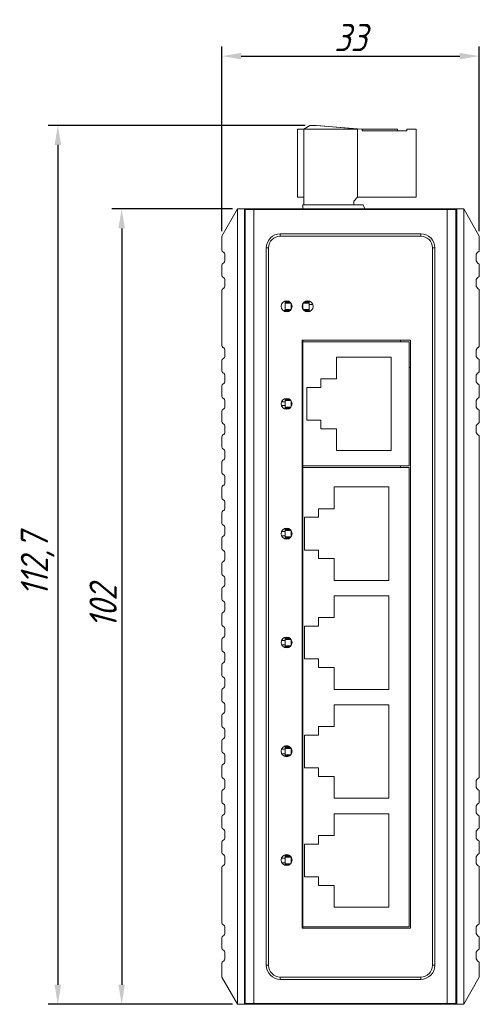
# Model space of a CAD drawing. Header units: millimetres. Extents: x -94 to 191, y -56 to 324.
# Tile 3 of 5: x 3 to 61, y 58 to 184. Entities that reach past the tile are written whole.
import ezdxf

# ---------------------------------------------------------------- set-up
doc = ezdxf.new("R2010")
doc.units = ezdxf.units.MM
doc.layers.get('0').update_dxf_attribs({"lineweight": 20})
doc.layers.add('DIM', color=3, linetype='Continuous', lineweight=20)
doc.styles.get("Standard").update_dxf_attribs({"font": 'gbeitc.shx', "height": 3.5})
doc.dimstyles.new('ISO-25', dxfattribs={"dimtxt": 2.5, "dimasz": 2.5, "dimexe": 1.25, "dimexo": 0.625, "dimtad": 1, "dimtxsty": 'Standard', "dimcen": 2.5, "dimadec": 0, "dimazin": 0, "dimtfac": 1, "dimtmove": 0, "dimatfit": 3, "dimfxl": 0, "dimarcsym": 0})

# ---------------------------------------------------------------- blocks, each defined once
blk = doc.blocks.new('*D73')
at = {"layer": 'Defpoints', "color": 0}
for p in [(61.44, 179.62), (28.44, 156.54), (61.44, 156.54)]:
    blk.add_point(p, dxfattribs=at)
at = {"layer": 'DIM', "color": 0, "lineweight": -2}
for p, q in [((28.44, 157.16), (28.44, 180.87)), ((61.44, 157.16), (61.44, 180.87)), ((30.94, 179.62), (58.94, 179.62))]:
    blk.add_line(p, q, dxfattribs=at)
at = {"layer": 'DIM', "color": 0}
for points in [[(30.94, 180.04), (30.94, 179.21), (28.44, 179.62)], [(58.94, 180.04), (58.94, 179.21), (61.44, 179.62)]]:
    blk.add_solid(points, dxfattribs=at)
at = {"layer": 'DIM', "color": 0, "insert": (44.94, 182), "char_height": 3.5, "attachment_point": 5}
blk.add_mtext('33', dxfattribs=at)
blk = doc.blocks.new('*D74')
at = {"layer": 'Defpoints', "color": 0}
for p in [(30.44, 160.04), (15.61, 58.04), (30.44, 58.04)]:
    blk.add_point(p, dxfattribs=at)
at = {"layer": 'DIM', "color": 0, "lineweight": -2}
for p, q in [((29.82, 160.04), (14.36, 160.04)), ((15.61, 157.54), (15.61, 60.54)), ((29.82, 58.04), (14.36, 58.04))]:
    blk.add_line(p, q, dxfattribs=at)
at = {"layer": 'DIM', "color": 0}
for points in [[(15.19, 157.54), (16.02, 157.54), (15.61, 160.04)], [(15.19, 60.54), (16.02, 60.54), (15.61, 58.04)]]:
    blk.add_solid(points, dxfattribs=at)
at = {"layer": 'DIM', "color": 0, "insert": (13.23, 109.04), "char_height": 3.5, "attachment_point": 5, "rotation": 90}
blk.add_mtext('102', dxfattribs=at)
blk = doc.blocks.new('*D77')
at = {"layer": 'Defpoints', "color": 0}
for p in [(39.74, 170.74), (7.43, 58.04), (30.44, 58.04)]:
    blk.add_point(p, dxfattribs=at)
at = {"layer": 'DIM', "color": 0, "lineweight": -2}
for p, q in [((39.12, 170.74), (6.18, 170.74)), ((7.43, 168.24), (7.43, 60.54)), ((29.82, 58.04), (6.18, 58.04))]:
    blk.add_line(p, q, dxfattribs=at)
at = {"layer": 'DIM', "color": 0}
for points in [[(7.01, 168.24), (7.85, 168.24), (7.43, 170.74)], [(7.01, 60.54), (7.85, 60.54), (7.43, 58.04)]]:
    blk.add_solid(points, dxfattribs=at)
at = {"layer": 'DIM', "color": 0, "insert": (4.84, 114.39), "char_height": 3.5, "attachment_point": 5, "rotation": 90}
blk.add_mtext('112,7', dxfattribs=at)

msp = doc.modelspace()

# ---------------------------------------------------------------- linework, layer by layer
at = {"color": 7, "linetype": 'Continuous', "lineweight": 15}
for p, q in [((39.744, 170.738), (38.944, 170.238)), ((39.744, 170.738), (38.944, 170.238)), ((40.545, 170.738), (39.744, 170.738)), ((39.744, 170.738), (39.744, 170.738)), ((40.545, 170.738), (39.744, 170.738)), ((46.344, 170.238), (40.545, 170.738)), ((40.545, 170.738), (40.545, 170.738)), ((46.344, 170.238), (40.545, 170.738)), ((40.646, 170.73), (46.039, 170.265)), ((40.646, 170.73), (40.646, 170.73)), ((46.039, 170.265), (40.646, 170.73)), ((40.646, 170.73), (40.646, 170.73)), ((46.039, 170.265), (40.646, 170.73)), ((40.646, 170.73), (46.039, 170.265)), ((40.646, 170.73), (46.039, 170.265)), ((40.646, 170.73), (40.646, 170.73)), ((46.039, 170.265), (40.646, 170.73)), ((40.646, 170.73), (46.039, 170.265)), ((40.646, 170.729), (40.646, 170.73)), ((40.646, 170.729), (46.039, 170.265)), ((40.646, 170.729), (40.646, 170.729)), ((46.039, 170.265), (40.646, 170.729)), ((46.039, 170.265), (40.646, 170.729)), ((38.145, 170.238), (38.145, 161.538)), ((38.944, 170.238), (38.145, 170.238)), ((38.145, 170.238), (38.145, 170.238)), ((38.944, 170.238), (38.145, 170.238)), ((45.845, 170.238), (38.944, 170.238)), ((45.845, 170.238), (38.944, 170.238)), ((38.944, 170.238), (38.944, 170.238)), ((38.944, 170.238), (38.944, 160.538)), ((38.944, 170.238), (38.944, 170.238)), ((38.945, 170.238), (38.944, 170.238)), ((38.944, 170.238), (38.944, 170.238)), ((45.845, 161.538), (45.845, 170.238)), ((46.039, 170.265), (46.039, 170.265)), ((46.344, 170.238), (46.344, 170.238)), ((46.444, 170.238), (46.344, 170.238)), ((46.444, 170.238), (46.344, 170.238)), ((46.444, 170.038), (46.444, 170.238)), ((46.444, 170.238), (46.444, 170.238)), ((50.944, 170.238), (46.444, 170.238)), ((50.944, 170.238), (46.444, 170.238)), ((46.444, 170.238), (46.444, 170.238)), ((50.944, 170.238), (46.444, 170.238)), ((50.944, 170.238), (46.444, 170.238)), ((50.944, 170.238), (46.444, 170.238)), ((46.444, 170.238), (46.444, 170.238)), ((50.944, 170.238), (46.444, 170.238)), ((50.944, 170.238), (46.444, 170.238)), ((50.944, 170.238), (46.444, 170.238)), ((46.444, 170.238), (46.444, 170.238)), ((52.144, 170.038), (46.444, 170.038)), ((50.944, 170.038), (46.444, 170.038)), ((46.444, 170.038), (46.444, 170.038)), ((50.944, 170.238), (50.944, 170.238)), ((50.944, 170.238), (50.944, 170.238)), ((50.944, 170.238), (50.944, 170.238)), ((50.944, 170.238), (50.944, 170.238)), ((50.944, 170.238), (50.944, 170.238)), ((50.944, 170.238), (50.944, 170.038)), ((50.944, 170.038), (50.944, 170.038)), ((52.144, 170.038), (50.944, 170.038)), ((52.144, 170.238), (52.144, 170.038)), ((53.345, 170.238), (52.144, 170.238)), ((53.345, 170.238), (52.144, 170.238)), ((52.144, 170.238), (52.144, 170.238)), ((53.345, 161.538), (53.345, 170.238)), ((53.345, 170.238), (53.345, 170.238)), ((38.145, 161.538), (38.944, 161.538)), ((46.544, 160.538), (38.844, 160.538)), ((38.844, 160.538), (38.844, 160.538)), ((38.944, 160.538), (38.844, 160.538)), ((38.844, 160.538), (38.844, 160.038)), ((38.944, 160.538), (45.344, 160.538)), ((45.344, 161.038), (45.845, 161.538)), ((45.344, 160.538), (45.344, 161.038)), ((46.544, 160.538), (45.344, 160.538)), ((45.544, 160.538), (45.344, 160.538)), ((45.344, 160.538), (45.544, 160.538)), ((45.544, 160.538), (45.544, 160.538)), ((45.544, 160.538), (45.544, 160.538)), ((45.544, 160.538), (46.544, 160.538)), ((45.544, 160.538), (45.544, 160.538)), ((45.544, 160.538), (45.544, 160.538)), ((45.544, 160.538), (45.544, 160.538)), ((45.544, 160.538), (45.544, 160.538)), ((45.845, 161.538), (53.345, 161.538)), ((46.544, 160.538), (46.544, 160.538)), ((46.544, 160.538), (46.544, 160.538)), ((46.795, 160.038), (46.544, 160.538)), ((46.795, 160.038), (46.544, 160.538)), ((46.544, 160.538), (46.544, 160.538)), ((46.544, 160.538), (46.544, 160.538)), ((46.544, 160.538), (46.544, 160.538)), ((46.544, 160.538), (46.544, 160.538)), ((46.795, 160.038), (46.545, 160.538)), ((28.444, 156.538), (30.444, 160.038)), ((30.444, 58.038), (30.444, 160.038)), ((30.444, 160.038), (31.344, 160.038)), ((31.344, 160.038), (31.344, 58.038)), ((32.544, 160.038), (31.344, 160.038)), ((31.444, 58.138), (31.444, 159.938)), ((31.444, 159.938), (32.544, 159.938)), ((32.544, 159.938), (32.544, 160.038)), ((32.544, 160.038), (57.345, 160.038)), ((32.544, 159.938), (32.544, 58.138)), ((32.544, 159.938), (57.345, 159.938)), ((57.345, 160.038), (57.345, 159.938)), ((57.345, 160.038), (58.544, 160.038)), ((57.345, 58.138), (57.345, 159.938)), ((57.345, 159.938), (58.445, 159.938)), ((58.445, 58.138), (58.445, 159.938)), ((58.544, 160.038), (59.444, 160.038)), ((58.544, 58.038), (58.544, 160.038)), ((59.444, 160.038), (59.444, 58.038)), ((59.444, 160.038), (61.445, 156.538)), ((35.944, 156.838), (35.944, 156.538)), ((35.944, 156.838), (53.944, 156.838)), ((53.944, 156.838), (53.944, 156.538)), ((28.444, 154.752), (28.444, 156.538)), ((31.38, 156.398), (31.444, 156.505)), ((53.944, 156.538), (35.944, 156.538)), ((61.445, 156.538), (61.445, 154.752)), ((28.844, 153.488), (28.844, 154.088)), ((34.444, 155.038), (34.144, 155.038)), ((34.144, 63.038), (34.144, 155.038)), ((34.444, 155.038), (34.444, 63.038)), ((55.745, 155.038), (55.444, 155.038)), ((55.444, 63.038), (55.444, 155.038)), ((55.745, 155.038), (55.745, 63.038)), ((61.045, 154.088), (61.045, 153.488)), ((28.444, 151.502), (28.444, 152.825)), ((61.445, 152.825), (61.445, 151.502)), ((28.844, 150.238), (28.844, 150.838)), ((61.045, 150.838), (61.045, 150.238)), ((28.444, 142.502), (28.444, 149.575)), ((61.445, 149.575), (61.445, 142.502)), ((36.544, 148.18), (36.544, 148.209)), ((36.544, 148.081), (36.544, 148.18)), ((36.544, 148.046), (36.544, 148.081)), ((36.544, 147.946), (36.544, 148.046)), ((36.544, 147.13), (36.544, 147.946)), ((37.345, 147.899), (37.345, 147.178)), ((38.844, 147.899), (38.844, 147.178)), ((39.644, 148.209), (39.644, 148.18)), ((39.644, 148.18), (39.644, 148.081)), ((39.644, 148.081), (39.644, 148.046)), ((39.644, 148.046), (39.644, 147.946)), ((39.644, 147.946), (39.644, 147.13)), ((40.106, 147.767), (39.644, 147.767)), ((40.106, 147.767), (39.644, 147.767)), ((36.544, 146.993), (36.306, 146.993)), ((36.544, 147.031), (36.544, 147.13)), ((36.544, 146.996), (36.544, 147.031)), ((36.544, 146.896), (36.544, 146.996)), ((36.544, 146.867), (36.544, 146.896)), ((39.644, 147.13), (39.644, 147.031)), ((39.644, 147.031), (39.644, 146.996)), ((39.644, 146.996), (39.644, 146.896)), ((39.644, 146.896), (39.644, 146.867)), ((31.444, 142.738), (31.344, 142.738)), ((38.744, 143.188), (52.645, 143.188)), ((38.744, 67.788), (38.744, 143.188)), ((38.844, 143.188), (38.844, 142.978)), ((38.844, 142.978), (52.445, 142.978)), ((38.844, 142.978), (52.445, 142.978)), ((38.844, 127.098), (38.844, 142.978)), ((51.345, 143.188), (51.345, 142.978)), ((52.445, 142.978), (52.445, 142.978)), ((52.445, 127.098), (52.445, 142.978)), ((52.645, 143.188), (52.645, 67.788)), ((28.844, 141.238), (28.844, 141.838)), ((61.045, 141.838), (61.045, 141.238)), ((28.444, 139.252), (28.444, 140.575)), ((50.145, 141.038), (43.144, 141.038)), ((43.144, 141.038), (43.144, 138.238)), ((50.145, 129.038), (50.145, 141.038)), ((61.445, 140.575), (61.445, 139.252)), ((28.844, 137.988), (28.844, 138.588)), ((43.144, 138.238), (41.144, 138.238)), ((41.144, 138.238), (41.144, 137.138)), ((61.045, 138.588), (61.045, 137.988)), ((28.444, 136.002), (28.444, 137.325)), ((31.344, 137.338), (31.444, 137.338)), ((41.144, 137.138), (39.345, 137.138)), ((39.345, 137.138), (39.345, 132.938)), ((58.445, 137.338), (58.544, 137.338)), ((61.445, 137.325), (61.445, 136.002)), ((28.844, 134.738), (28.844, 135.338)), ((31.344, 135.838), (31.444, 135.838)), ((36.085, 135.273), (36.544, 135.273)), ((36.544, 135.68), (36.544, 135.709)), ((36.544, 135.581), (36.544, 135.68)), ((36.544, 135.546), (36.544, 135.581)), ((36.544, 135.446), (36.544, 135.546)), ((36.544, 134.63), (36.544, 135.446)), ((37.345, 135.399), (37.345, 134.678)), ((58.445, 135.838), (58.544, 135.838)), ((61.045, 135.338), (61.045, 134.738)), ((28.444, 132.752), (28.444, 134.075)), ((36.544, 134.803), (36.085, 134.803)), ((36.544, 134.531), (36.544, 134.63)), ((36.544, 134.496), (36.544, 134.531)), ((36.544, 134.396), (36.544, 134.496)), ((36.544, 134.367), (36.544, 134.396)), ((61.445, 134.075), (61.445, 132.752)), ((39.345, 132.938), (41.144, 132.938)), ((39.345, 132.938), (41.144, 132.938)), ((41.144, 132.938), (41.144, 131.838)), ((41.144, 132.938), (41.144, 132.938)), ((28.844, 131.488), (28.844, 132.088)), ((41.144, 131.838), (43.144, 131.838)), ((41.144, 131.838), (43.144, 131.838)), ((43.144, 131.838), (43.144, 129.038)), ((43.144, 131.838), (43.144, 131.838)), ((61.045, 132.088), (61.045, 131.488)), ((28.444, 129.502), (28.444, 130.825)), ((31.344, 130.338), (31.444, 130.338)), ((58.445, 130.338), (58.544, 130.338)), ((61.445, 130.826), (61.445, 87.251)), ((28.844, 128.238), (28.844, 128.838)), ((43.144, 129.038), (50.145, 129.038)), ((43.144, 129.038), (50.145, 129.038)), ((28.444, 126.252), (28.444, 127.575)), ((38.844, 127.098), (52.445, 127.098)), ((38.844, 127.098), (38.844, 126.888)), ((52.445, 126.888), (38.844, 126.888)), ((52.445, 126.888), (38.844, 126.888)), ((38.844, 126.888), (38.844, 126.888)), ((38.844, 126.888), (38.844, 67.988)), ((51.345, 127.098), (51.345, 126.888)), ((52.445, 126.888), (52.445, 126.888)), ((52.445, 126.888), (52.445, 67.988)), ((28.844, 124.988), (28.844, 125.588)), ((28.444, 123.002), (28.444, 124.325)), ((49.844, 124.393), (42.845, 124.393)), ((42.845, 124.393), (42.845, 121.593)), ((49.844, 112.393), (49.844, 124.393)), ((28.844, 121.738), (28.844, 122.338)), ((40.844, 121.593), (40.844, 120.493)), ((42.845, 121.593), (40.844, 121.593)), ((28.444, 119.752), (28.444, 121.075)), ((40.844, 120.493), (39.044, 120.493)), ((39.044, 120.493), (39.044, 116.293)), ((28.844, 118.488), (28.844, 119.088)), ((36.544, 119.03), (36.544, 119.059)), ((36.544, 118.931), (36.544, 119.03)), ((36.544, 118.896), (36.544, 118.931)), ((36.544, 118.796), (36.544, 118.896)), ((36.544, 117.98), (36.544, 118.796)), ((37.345, 118.749), (37.345, 118.028)), ((28.444, 116.502), (28.444, 117.825)), ((36.544, 118.108), (36.103, 118.108)), ((36.107, 118.678), (36.544, 118.678)), ((36.544, 117.881), (36.544, 117.98)), ((36.544, 117.846), (36.544, 117.881)), ((36.544, 117.746), (36.544, 117.846)), ((36.544, 117.717), (36.544, 117.746)), ((39.044, 116.293), (40.844, 116.293)), ((39.044, 116.293), (40.844, 116.293)), ((40.844, 116.293), (40.844, 115.193)), ((40.844, 116.293), (40.844, 116.293)), ((28.844, 115.238), (28.844, 115.838)), ((40.844, 115.193), (42.845, 115.193)), ((40.844, 115.193), (42.845, 115.193)), ((42.845, 115.193), (42.845, 112.393)), ((42.845, 115.193), (42.845, 115.193)), ((28.444, 113.252), (28.444, 114.575)), ((28.844, 111.988), (28.844, 112.588)), ((42.845, 112.393), (49.844, 112.393)), ((42.845, 112.393), (49.844, 112.393)), ((28.444, 110.002), (28.444, 111.325)), ((49.844, 110.423), (42.845, 110.423)), ((42.845, 110.423), (42.845, 107.623)), ((49.844, 98.423), (49.844, 110.423)), ((28.844, 108.738), (28.844, 109.338)), ((28.444, 106.752), (28.444, 108.075)), ((40.844, 107.623), (40.844, 106.523)), ((42.845, 107.623), (40.844, 107.623)), ((28.844, 105.488), (28.844, 106.088)), ((40.844, 106.523), (39.044, 106.523)), ((39.044, 106.523), (39.044, 102.323)), ((28.444, 103.502), (28.444, 104.825)), ((36.544, 105.06), (36.544, 105.109)), ((36.544, 104.961), (36.544, 105.06)), ((36.544, 104.926), (36.544, 104.961)), ((36.544, 104.826), (36.544, 104.926)), ((36.544, 104.01), (36.544, 104.826)), ((37.345, 104.799), (37.345, 104.078)), ((36.099, 104.708), (36.544, 104.708)), ((36.544, 104.138), (36.112, 104.138)), ((36.544, 103.911), (36.544, 104.01)), ((36.544, 103.876), (36.544, 103.911)), ((36.544, 103.776), (36.544, 103.876)), ((36.544, 103.767), (36.544, 103.776)), ((28.844, 102.238), (28.844, 102.838)), ((39.044, 102.323), (40.844, 102.323)), ((39.044, 102.323), (40.844, 102.323)), ((40.844, 102.323), (40.844, 101.223)), ((40.844, 102.323), (40.844, 102.323)), ((28.444, 100.252), (28.444, 101.575)), ((40.844, 101.223), (42.845, 101.223)), ((40.844, 101.223), (42.845, 101.223)), ((42.845, 101.223), (42.845, 98.423)), ((42.845, 101.223), (42.845, 101.223)), ((28.844, 98.988), (28.844, 99.588)), ((28.444, 97.002), (28.444, 98.325)), ((42.845, 98.423), (49.844, 98.423)), ((42.845, 98.423), (49.844, 98.423)), ((28.844, 95.738), (28.844, 96.338)), ((49.844, 96.453), (42.845, 96.453)), ((42.845, 96.453), (42.845, 93.653)), ((49.844, 84.453), (49.844, 96.453)), ((28.444, 93.752), (28.444, 95.075)), ((40.844, 93.653), (40.844, 92.553)), ((42.845, 93.653), (40.844, 93.653)), ((28.844, 92.488), (28.844, 93.088)), ((40.844, 92.553), (39.044, 92.553)), ((39.044, 92.553), (39.044, 88.353)), ((28.444, 90.502), (28.444, 91.825)), ((36.544, 91.09), (36.544, 91.159)), ((36.544, 90.991), (36.544, 91.09)), ((36.544, 90.956), (36.544, 90.991)), ((36.544, 90.856), (36.544, 90.956)), ((36.6, 91.173), (36.889, 91.173)), ((36.6, 91.173), (36.889, 91.173)), ((28.844, 89.238), (28.844, 89.838)), ((31.344, 90.338), (31.444, 90.338)), ((36.091, 90.738), (36.544, 90.738)), ((36.544, 90.168), (36.122, 90.168)), ((36.544, 90.04), (36.544, 90.856)), ((36.544, 89.941), (36.544, 90.04)), ((36.544, 89.906), (36.544, 89.941)), ((36.544, 89.817), (36.544, 89.906)), ((37.345, 90.849), (37.345, 90.128)), ((58.445, 90.338), (58.544, 90.338)), ((28.444, 87.252), (28.444, 88.575)), ((31.344, 89.038), (31.444, 89.038)), ((58.445, 89.038), (58.544, 89.038)), ((39.044, 88.353), (40.844, 88.353)), ((39.044, 88.353), (40.844, 88.353)), ((40.844, 88.353), (40.844, 87.253)), ((40.844, 88.353), (40.844, 88.353)), ((40.844, 87.253), (42.845, 87.253)), ((40.844, 87.253), (42.845, 87.253)), ((42.845, 87.253), (42.845, 84.453)), ((42.845, 87.253), (42.845, 87.253)), ((28.844, 85.988), (28.844, 86.588)), ((61.045, 86.588), (61.045, 85.988)), ((28.444, 84.002), (28.444, 85.325)), ((61.445, 85.325), (61.445, 84.002)), ((28.844, 82.738), (28.844, 83.338)), ((42.845, 84.453), (49.844, 84.453)), ((42.845, 84.453), (49.844, 84.453)), ((61.045, 83.338), (61.045, 82.738)), ((28.444, 80.752), (28.444, 82.075)), ((49.844, 82.483), (42.845, 82.483)), ((42.845, 82.483), (42.845, 79.683)), ((49.844, 70.483), (49.844, 82.483)), ((61.445, 82.075), (61.445, 80.752)), ((28.844, 79.488), (28.844, 80.088)), ((40.844, 79.683), (40.844, 78.583)), ((42.845, 79.683), (40.844, 79.683)), ((61.045, 80.088), (61.045, 79.488)), ((28.444, 77.502), (28.444, 78.825)), ((40.844, 78.583), (39.044, 78.583)), ((39.044, 78.583), (39.044, 74.383)), ((61.445, 78.825), (61.445, 77.502)), ((36.544, 77.203), (36.963, 77.203)), ((36.544, 77.12), (36.544, 77.203)), ((36.544, 77.203), (36.963, 77.203)), ((36.544, 77.021), (36.544, 77.12)), ((36.544, 76.986), (36.544, 77.021)), ((28.844, 76.238), (28.844, 76.838)), ((36.083, 76.768), (36.544, 76.768)), ((36.544, 76.198), (36.133, 76.198)), ((36.544, 76.886), (36.544, 76.986)), ((37.345, 76.886), (36.544, 76.886)), ((36.544, 76.07), (36.544, 76.886)), ((36.544, 75.971), (36.544, 76.07)), ((36.544, 75.936), (36.544, 75.971)), ((36.544, 75.867), (36.544, 75.936)), ((37.345, 76.899), (37.345, 76.178)), ((61.045, 76.838), (61.045, 76.238)), ((28.444, 68.502), (28.444, 75.575)), ((31.444, 74.738), (31.344, 74.738)), ((61.445, 75.575), (61.445, 68.502)), ((39.044, 74.383), (40.844, 74.383)), ((39.044, 74.383), (40.844, 74.383)), ((40.844, 74.383), (40.844, 73.283)), ((40.844, 74.383), (40.844, 74.383)), ((40.844, 73.283), (42.845, 73.283)), ((40.844, 73.283), (42.845, 73.283)), ((42.845, 73.283), (42.845, 70.483)), ((42.845, 73.283), (42.845, 73.283)), ((42.845, 70.483), (49.844, 70.483)), ((42.845, 70.483), (49.844, 70.483)), ((31.344, 69.338), (31.444, 69.338)), ((28.844, 67.238), (28.844, 67.838)), ((52.645, 67.788), (38.744, 67.788)), ((52.445, 67.988), (38.844, 67.988)), ((38.844, 67.988), (38.844, 67.788)), ((61.045, 67.838), (61.045, 67.238)), ((28.444, 65.252), (28.444, 66.575)), ((61.445, 66.575), (61.445, 65.252)), ((28.844, 63.988), (28.844, 64.588)), ((61.045, 64.588), (61.045, 63.988)), ((28.444, 61.538), (28.444, 63.325)), ((61.445, 63.325), (61.445, 61.538)), ((34.444, 63.038), (34.144, 63.038)), ((55.745, 63.038), (55.444, 63.038)), ((30.444, 58.038), (28.444, 61.538)), ((35.944, 61.538), (53.944, 61.538)), ((35.944, 61.538), (35.944, 61.238)), ((53.944, 61.238), (35.944, 61.238)), ((53.944, 61.538), (53.944, 61.238)), ((58.445, 61.572), (58.509, 61.679)), ((61.445, 61.538), (59.444, 58.038)), ((32.544, 58.138), (31.444, 58.138)), ((57.345, 58.138), (32.544, 58.138)), ((32.544, 58.038), (32.544, 58.138)), ((58.445, 58.138), (57.345, 58.138)), ((57.345, 58.038), (57.345, 58.138)), ((31.344, 58.038), (30.444, 58.038)), ((32.544, 58.038), (31.344, 58.038)), ((57.345, 58.038), (32.544, 58.038)), ((58.544, 58.038), (57.345, 58.038)), ((59.444, 58.038), (58.544, 58.038))]:
    msp.add_line(p, q, dxfattribs=at)
at = {"color": 8, "linetype": 'Continuous', "lineweight": 15}
for p, q in [((36.544, 148.18), (37.024, 148.18)), ((37.187, 148.081), (36.544, 148.081)), ((36.544, 148.046), (37.227, 148.046)), ((37.313, 147.946), (36.544, 147.946)), ((39.644, 147.946), (38.876, 147.946)), ((38.962, 148.046), (39.644, 148.046)), ((39.644, 148.081), (39.002, 148.081)), ((39.165, 148.18), (39.644, 148.18)), ((36.544, 147.13), (37.313, 147.13)), ((37.226, 147.031), (36.544, 147.031)), ((36.544, 146.996), (37.187, 146.996)), ((37.023, 146.896), (36.544, 146.896)), ((38.876, 147.13), (39.644, 147.13)), ((39.644, 147.031), (38.963, 147.031)), ((39.002, 146.996), (39.644, 146.996)), ((39.644, 146.896), (39.166, 146.896)), ((36.544, 135.68), (37.024, 135.68)), ((37.187, 135.581), (36.544, 135.581)), ((36.544, 135.546), (37.227, 135.546)), ((37.313, 135.446), (36.544, 135.446)), ((36.544, 134.63), (37.313, 134.63)), ((37.226, 134.531), (36.544, 134.531)), ((36.544, 134.496), (37.187, 134.496)), ((37.023, 134.396), (36.544, 134.396)), ((36.544, 119.03), (37.024, 119.03)), ((37.187, 118.931), (36.544, 118.931)), ((36.544, 118.896), (37.227, 118.896)), ((37.313, 118.796), (36.544, 118.796)), ((36.544, 117.98), (37.313, 117.98)), ((37.226, 117.881), (36.544, 117.881)), ((36.544, 117.846), (37.187, 117.846)), ((37.023, 117.746), (36.544, 117.746)), ((36.544, 105.06), (37.066, 105.06)), ((37.211, 104.961), (36.544, 104.961)), ((36.544, 104.926), (37.247, 104.926)), ((37.327, 104.826), (36.544, 104.826)), ((36.544, 104.01), (37.298, 104.01)), ((37.204, 103.911), (36.544, 103.911)), ((36.544, 103.876), (37.161, 103.876)), ((36.972, 103.776), (36.544, 103.776)), ((36.544, 91.09), (37.102, 91.09)), ((37.232, 90.991), (36.544, 90.991)), ((36.544, 90.956), (37.265, 90.956)), ((37.34, 90.856), (36.544, 90.856)), ((36.544, 90.04), (37.282, 90.04)), ((37.18, 89.941), (36.544, 89.941)), ((36.544, 89.906), (37.133, 89.906)), ((36.902, 89.806), (36.587, 89.806)), ((36.544, 77.12), (37.134, 77.12)), ((37.252, 77.021), (36.544, 77.021)), ((36.544, 76.986), (37.283, 76.986)), ((36.544, 76.07), (37.265, 76.07)), ((37.154, 75.971), (36.544, 75.971)), ((36.544, 75.936), (37.101, 75.936))]:
    msp.add_line(p, q, dxfattribs=at)
at = {"color": 7, "linetype": 'Continuous', "lineweight": 15, "flags": 128}
for points in [[(42.845, 170.238), (43.283, 170.238), (43.697, 170.238), (44.066, 170.238), (44.369, 170.238), (44.589, 170.238), (44.716, 170.238), (44.741, 170.238), (44.665, 170.238), (44.49, 170.238), (44.227, 170.238), (43.889, 170.238), (43.494, 170.238), (43.065, 170.238), (42.624, 170.238), (42.195, 170.238), (41.8, 170.238), (41.462, 170.238), (41.199, 170.238), (41.024, 170.238), (40.948, 170.238), (40.973, 170.238), (41.1, 170.238), (41.32, 170.238), (41.623, 170.238), (41.992, 170.238), (42.406, 170.238), (42.845, 170.238)], [(52.445, 139.661), (52.458, 139.666), (52.645, 139.74)]]:
    msp.add_lwpolyline(points, dxfattribs=at)
at = {"color": 7, "linetype": 'Continuous', "lineweight": 15}
for centre in [(36.744, 147.538), (39.444, 147.538), (36.744, 135.038), (36.744, 118.388), (36.744, 104.438), (36.744, 90.488), (36.744, 76.538)]:
    msp.add_circle(centre, 0.7, dxfattribs=at)
for centre, radius, start, end in [((58.294, 159.488), 0.25, 306.8699, 0), ((58.294, 159.388), 0.25, 306.8699, 0), ((58.294, 157.988), 0.25, 0, 53.1301), ((58.294, 157.888), 0.25, 0, 53.1301), ((35.944, 155.038), 1.8, 90, 180), ((53.944, 155.038), 1.8, 0, 90), ((58.294, 157.588), 0.25, 306.8699, 0), ((31.594, 156.269), 0.25, 149.03624, 180), ((35.944, 155.038), 1.5, 90, 180), ((53.944, 155.038), 1.5, 0, 90), ((28.694, 154.752), 0.25, 180, 242.18186), ((28.344, 154.088), 0.5, 0, 62.18186), ((61.544, 154.088), 0.5, 117.81814, 180), ((61.194, 154.752), 0.25, 297.81814, 0), ((28.694, 152.825), 0.25, 117.81814, 180), ((28.344, 153.488), 0.5, 297.81814, 0), ((61.544, 153.488), 0.5, 180, 242.18186), ((61.194, 152.825), 0.25, 0, 62.18186), ((28.694, 151.502), 0.25, 180, 242.18186), ((28.344, 150.838), 0.5, 0, 62.18186), ((61.544, 150.838), 0.5, 117.81814, 180), ((61.194, 151.502), 0.25, 297.81814, 0), ((28.694, 149.575), 0.25, 117.81814, 180), ((28.344, 150.238), 0.5, 297.81814, 0), ((61.544, 150.238), 0.5, 180, 242.18186), ((61.194, 149.575), 0.25, 0, 62.18186), ((28.694, 142.502), 0.25, 180, 242.18186), ((28.344, 141.838), 0.5, 0, 62.18186), ((61.544, 141.838), 0.5, 117.81814, 180), ((61.194, 142.502), 0.25, 297.81814, 0), ((28.694, 140.575), 0.25, 117.81814, 180), ((28.344, 141.238), 0.5, 297.81814, 0), ((61.544, 141.238), 0.5, 180, 242.18186), ((61.194, 140.575), 0.25, 0, 62.18186), ((28.694, 139.252), 0.25, 180, 242.18186), ((28.344, 138.588), 0.5, 0, 62.18186), ((61.544, 138.588), 0.5, 117.81814, 180), ((61.194, 139.252), 0.25, 297.81814, 0), ((28.344, 137.988), 0.5, 297.81814, 0), ((61.544, 137.988), 0.5, 180, 242.18186), ((28.694, 137.325), 0.25, 117.81814, 180), ((61.194, 137.325), 0.25, 0, 62.18186), ((28.694, 136.002), 0.25, 180, 242.18186), ((28.344, 135.338), 0.5, 0, 62.18186), ((61.544, 135.338), 0.5, 117.81814, 180), ((61.194, 136.002), 0.25, 297.81814, 0), ((28.694, 134.075), 0.25, 117.81814, 180), ((28.344, 134.738), 0.5, 297.81814, 0), ((61.544, 134.738), 0.5, 180, 242.18186), ((61.194, 134.075), 0.25, 0, 62.18186), ((28.694, 132.752), 0.25, 180, 242.18186), ((61.194, 132.752), 0.25, 297.81814, 0), ((28.344, 132.088), 0.5, 0, 62.18186), ((28.344, 131.488), 0.5, 297.81814, 0), ((61.544, 132.088), 0.5, 117.81814, 180), ((61.544, 131.488), 0.5, 180, 244.15807), ((28.694, 130.825), 0.25, 117.81814, 180), ((61.194, 130.826), 0.25, 0, 58.11472), ((28.694, 129.502), 0.25, 180, 242.18186), ((28.344, 128.838), 0.5, 0, 62.18186), ((28.694, 127.575), 0.25, 117.81814, 180), ((28.344, 128.238), 0.5, 297.81814, 0), ((28.694, 126.252), 0.25, 180, 242.18186), ((28.344, 125.588), 0.5, 0, 62.18186), ((28.694, 124.325), 0.25, 117.81814, 180), ((28.344, 124.988), 0.5, 297.81814, 0), ((28.694, 123.002), 0.25, 180, 242.18186), ((28.344, 122.338), 0.5, 0, 62.18186), ((28.694, 121.075), 0.25, 117.81814, 180), ((28.344, 121.738), 0.5, 297.81814, 0), ((28.694, 119.752), 0.25, 180, 242.18186), ((28.344, 119.088), 0.5, 0, 62.18186), ((28.694, 117.825), 0.25, 117.81814, 180), ((28.344, 118.488), 0.5, 297.81814, 0), ((28.694, 116.502), 0.25, 180, 242.18186), ((28.344, 115.838), 0.5, 0, 62.18186), ((28.344, 115.238), 0.5, 297.81814, 0), ((28.694, 114.575), 0.25, 117.81814, 180), ((28.694, 113.252), 0.25, 180, 242.18186), ((28.344, 112.588), 0.5, 0, 62.18186), ((28.694, 111.325), 0.25, 117.81814, 180), ((28.344, 111.988), 0.5, 297.81814, 0), ((28.694, 110.002), 0.25, 180, 242.18186), ((28.344, 109.338), 0.5, 0, 62.18186), ((28.344, 108.738), 0.5, 297.81814, 0), ((28.694, 108.075), 0.25, 117.81814, 180), ((28.694, 106.752), 0.25, 180, 242.18186), ((28.344, 106.088), 0.5, 0, 62.18186), ((28.694, 104.825), 0.25, 117.81814, 180), ((28.344, 105.488), 0.5, 297.81814, 0), ((28.694, 103.502), 0.25, 180, 242.18186), ((28.344, 102.838), 0.5, 0, 62.18186), ((28.694, 101.575), 0.25, 117.81814, 180), ((28.344, 102.238), 0.5, 297.81814, 0), ((28.694, 100.252), 0.25, 180, 242.18186), ((28.344, 99.588), 0.5, 0, 62.18186), ((28.694, 98.325), 0.25, 117.81814, 180), ((28.344, 98.988), 0.5, 297.81814, 0), ((28.694, 97.002), 0.25, 180, 242.18186), ((28.344, 96.338), 0.5, 0, 62.18186), ((28.694, 95.075), 0.25, 117.81814, 180), ((28.344, 95.738), 0.5, 297.81814, 0), ((28.694, 93.752), 0.25, 180, 242.18186), ((28.344, 93.088), 0.5, 0, 62.18186), ((28.344, 92.488), 0.5, 297.81814, 0), ((28.694, 91.825), 0.25, 117.81814, 180), ((28.694, 90.502), 0.25, 180, 242.18186), ((28.344, 89.838), 0.5, 0, 62.18186), ((28.694, 88.575), 0.25, 117.81814, 180), ((28.344, 89.238), 0.5, 297.81814, 0), ((28.694, 87.252), 0.25, 180, 242.18186), ((61.194, 87.251), 0.25, 301.88528, 0), ((28.344, 86.588), 0.5, 0, 62.18186), ((28.344, 85.988), 0.5, 297.81814, 0), ((61.544, 86.588), 0.5, 115.84193, 180), ((61.544, 85.988), 0.5, 180, 242.18186), ((28.694, 85.325), 0.25, 117.81814, 180), ((61.194, 85.325), 0.25, 0, 62.18186), ((28.694, 84.002), 0.25, 180, 242.18186), ((28.344, 83.338), 0.5, 0, 62.18186), ((61.544, 83.338), 0.5, 117.81814, 180), ((61.194, 84.002), 0.25, 297.81814, 0), ((28.694, 82.075), 0.25, 117.81814, 180), ((28.344, 82.738), 0.5, 297.81814, 0), ((61.544, 82.738), 0.5, 180, 242.18186), ((61.194, 82.075), 0.25, 0, 62.18186), ((28.694, 80.752), 0.25, 180, 242.18186), ((28.344, 80.088), 0.5, 0, 62.18186), ((61.544, 80.088), 0.5, 117.81814, 180), ((61.194, 80.752), 0.25, 297.81814, 0), ((28.694, 78.825), 0.25, 117.81814, 180), ((28.344, 79.488), 0.5, 297.81814, 0), ((61.544, 79.488), 0.5, 180, 242.18186), ((61.194, 78.825), 0.25, 0, 62.18186), ((28.694, 77.502), 0.25, 180, 242.18186), ((28.344, 76.838), 0.5, 0, 62.18186), ((61.544, 76.838), 0.5, 117.81814, 180), ((61.194, 77.502), 0.25, 297.81814, 0), ((28.694, 75.575), 0.25, 117.81814, 180), ((28.344, 76.238), 0.5, 297.81814, 0), ((61.544, 76.238), 0.5, 180, 242.18186), ((61.194, 75.575), 0.25, 0, 62.18186), ((28.694, 68.502), 0.25, 180, 242.18186), ((28.344, 67.838), 0.5, 0, 62.18186), ((61.544, 67.838), 0.5, 117.81814, 180), ((61.194, 68.502), 0.25, 297.81814, 0), ((28.344, 67.238), 0.5, 297.81814, 0), ((61.544, 67.238), 0.5, 180, 242.18186), ((28.694, 66.575), 0.25, 117.81814, 180), ((61.194, 66.575), 0.25, 0, 62.18186), ((28.694, 65.252), 0.25, 180, 242.18186), ((28.344, 64.588), 0.5, 0, 62.18186), ((61.544, 64.588), 0.5, 117.81814, 180), ((61.194, 65.252), 0.25, 297.81814, 0), ((28.694, 63.325), 0.25, 117.81814, 180), ((28.344, 63.988), 0.5, 297.81814, 0), ((61.544, 63.988), 0.5, 180, 242.18186), ((61.194, 63.325), 0.25, 0, 62.18186), ((35.944, 63.038), 1.8, 180, 270), ((35.944, 63.038), 1.5, 180, 270), ((53.944, 63.038), 1.5, 270, 0), ((53.944, 63.038), 1.8, 270, 0), ((31.594, 60.488), 0.25, 126.8699, 180), ((58.294, 61.807), 0.25, 329.03624, 0), ((31.594, 60.188), 0.25, 180, 233.1301), ((31.594, 60.088), 0.25, 180, 233.1301), ((31.594, 58.688), 0.25, 126.8699, 180), ((31.594, 58.588), 0.25, 126.8699, 180)]:
    msp.add_arc(centre, radius, start, end, dxfattribs=at)

# ---------------------------------------------------------------- dimensions: what is measured, and where the dimension line sits
at = {"layer": 'DIM'}
dim = msp.add_linear_dim(base=(61.445, 179.624), p1=(28.444, 156.538), p2=(61.445, 156.538), dimstyle='ISO-25', dxfattribs=at)
dim.commit()
dim.dimension.update_dxf_attribs({"geometry": '*D73', "text_midpoint": (44.944, 181.999)})
for base, p1, picture, middle in [((7.431, 58.038), (39.744, 170.738), '*D77', (4.837, 114.388)), ((15.606, 58.038), (30.444, 160.038), '*D74', (13.231, 109.038))]:
    dim = msp.add_linear_dim(base=base, p1=p1, p2=(30.444, 58.038), angle=90, dimstyle='ISO-25', dxfattribs=at)
    dim.commit()
    dim.dimension.update_dxf_attribs({"geometry": picture, "text_midpoint": middle})

doc.saveas('drawing.dxf')
